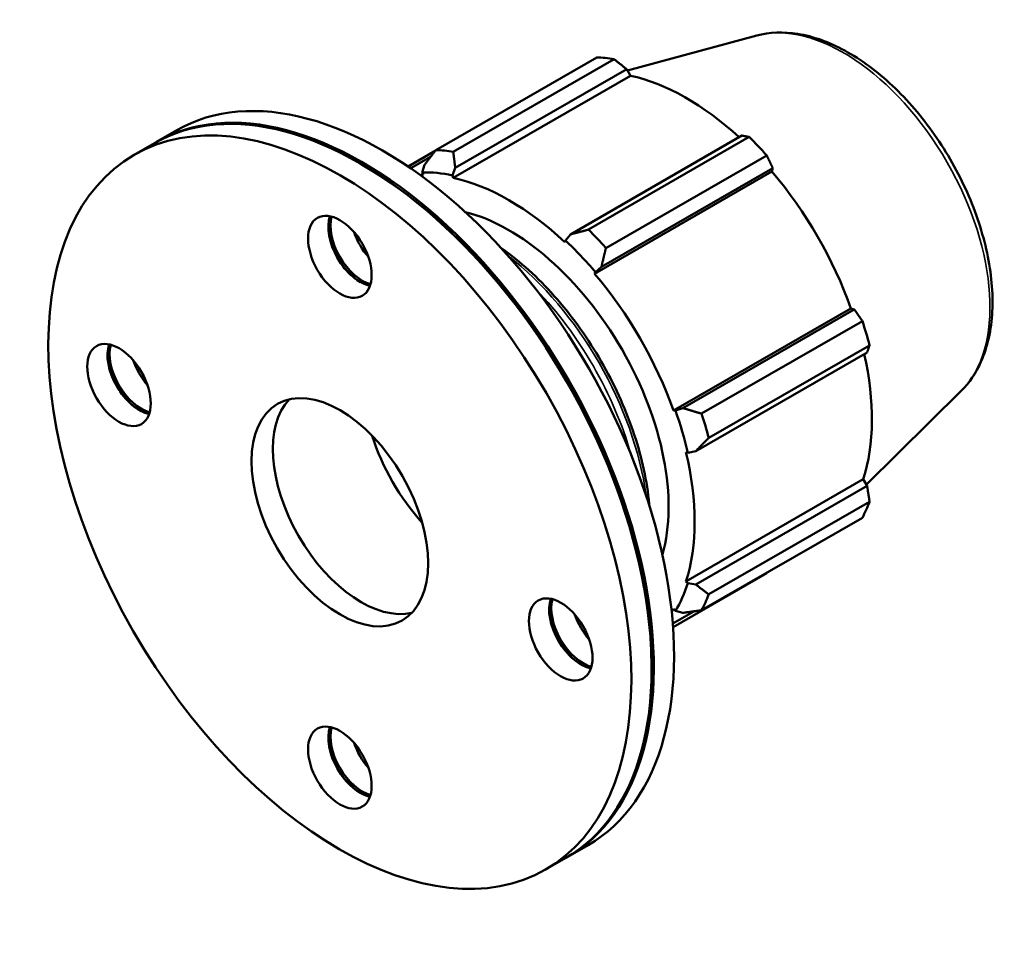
# Model space of a CAD drawing. Header units: millimetres. Extents: x -162 to 1142, y -115 to 911.
# Tile 7 of 7: x 945 to 1142, y 704 to 887. Entities that reach past the tile are written whole.
import ezdxf

# ---------------------------------------------------------------- set-up
doc = ezdxf.new("R2010")
doc.units = ezdxf.units.MM
doc.layers.add('Visible (ISO)', color=7, linetype='Continuous', lineweight=50)
doc.layers.add('Visible Narrow (ISO)', color=7, linetype='Continuous', lineweight=35)

msp = doc.modelspace()

# ---------------------------------------------------------------- linework, layer by layer
at = {"layer": 'Visible (ISO)'}
for p, q in [((1092.3431, 883.7519), (1066.4724, 876.7355)), ((1028.1281, 860.842), (1060.31, 879.3743)), ((1063.7978, 879.0361), (1031.6159, 860.5038)), ((1032.0125, 857.2635), (1066.3117, 877.0151)), ((1066.3117, 877.0151), (1067.0616, 875.7102)), ((1031.5739, 855.2742), (1067.0616, 875.7102)), ((972.2256, 862.4616), (976.2856, 864.7996)), ((1089.378, 863.7321), (1055.0788, 843.9805)), ((1058.6716, 844.9235), (1090.8534, 863.4558)), ((967.7414, 859.8793), (971.8014, 862.2173)), ((1028.0087, 860.6878), (1022.5647, 857.5529)), ((1023.0968, 857.1896), (1027.0776, 859.4819)), ((1094.3412, 859.777), (1062.1593, 841.2447)), ((1013.4085, 857.9187), (1013.1971, 858.0414)), ((1025.836, 857.8623), (1025.4059, 856.3703)), ((1031.4538, 855.7839), (1032.0125, 857.2635)), ((1061.2553, 837.4657), (1095.5545, 857.2173)), ((1095.5545, 857.2173), (1095.3905, 856.5311)), ((1025.4059, 856.3703), (1025.5904, 855.8543)), ((1031.5739, 855.2742), (1031.4538, 855.7839)), ((1059.9029, 836.0951), (1095.3905, 856.5311)), ((1055.0788, 843.9805), (1054.0395, 842.7777)), ((1054.0395, 842.7777), (1053.9193, 842.4063)), ((1060.0873, 836.3986), (1061.2553, 837.4657)), ((1059.9029, 836.0951), (1060.0873, 836.3986)), ((1075.7034, 808.7277), (1111.1911, 829.1637)), ((1111.8648, 828.9671), (1077.5656, 809.2155)), ((1111.1911, 829.1637), (1111.8648, 828.9671)), ((1081.2906, 808.1085), (1113.4725, 826.6408)), ((1114.9171, 821.7764), (1082.7352, 803.244)), ((1080.124, 800.601), (1114.4232, 820.3525)), ((1133.271, 812.6793), (1114.2959, 793.9032)), ((1076.0578, 808.7369), (1075.7034, 808.7277)), ((1077.5656, 809.2155), (1076.0578, 808.7369)), ((1078.1819, 800.3824), (1078.5629, 800.3019)), ((1078.5629, 800.3019), (1080.124, 800.601)), ((1078.1819, 774.5469), (1113.6696, 794.9829)), ((1113.6696, 794.9829), (1114.4232, 793.6837)), ((1114.4232, 793.6837), (1080.124, 773.9321)), ((1082.7352, 771.9626), (1114.9171, 790.495)), ((1113.4725, 787.2944), (1081.2906, 768.7621)), ((1075.5929, 765.3957), (1094.3412, 776.1921)), ((1078.5629, 774.1886), (1078.1819, 774.5469)), ((1080.124, 773.9321), (1078.5629, 774.1886)), ((1075.5401, 766.1203), (1079.7685, 768.5553)), ((1075.7034, 769.0561), (1076.0578, 768.6387)), ((1076.0578, 768.6387), (1077.5656, 768.2642)), ((1071.3078, 757.3748), (1071.3078, 757.1305)), ((1054.566, 719.4753), (1058.6259, 721.8133)), ((1050.0817, 716.893), (1054.1417, 719.231))]:
    msp.add_line(p, q, dxfattribs=at)
for centre, major_axis, start_param, end_param in [((1077.3256, 827.7832), (-28.1953, 48.962), 5.84515614, 5.93968373), ((1078.2343, 828.3065), (26.2216, -45.5346), 2.06964335, 2.66356082), ((1017.4558, 793.3064), (-41.1702, 71.4931), 3.14159265, 6.28318531), ((1013.3958, 790.9685), (-41.1702, 71.4931), 3.13645995, 6.28831801), ((1012.9715, 790.7241), (-41.1702, 71.4931), 3.14159265, 6.28318531), ((1077.3256, 827.7832), (28.1953, -48.962), 1.91816532, 2.01269291), ((1045.1437, 809.2509), (-28.1953, 48.962), 5.84515614, 5.93968373), ((1013.1837, 790.8463), (41.0204, -71.2332), 0.78733187, 2.35426078), ((1042.7466, 807.8705), (-26.2216, 45.5346), 5.9796864, 5.99720841), ((1042.7466, 807.8705), (-26.5036, 46.0242), 5.80515347, 5.9796864), ((1042.7466, 807.8705), (-26.2216, 45.5346), 5.19428823, 5.80515347), ((1078.2343, 828.3065), (26.2216, -45.5346), 1.26729742, 1.87816265), ((1012.9715, 841.8208), (-4.4913, 7.7993), 0.46703203, 2.67456062), ((1013.3958, 842.0652), (4.4913, -7.7993), 3.66206237, 5.76271559), ((1042.7466, 807.8705), (22.5563, -39.1696), 0.50664619, 2.63494646), ((1013.1837, 841.943), (4.641, -8.0592), 3.94512372, 5.47965424), ((1017.4558, 844.4031), (4.4913, -7.7993), 4.38699816, 5.0377798), ((1045.1437, 809.2509), (-28.1953, 48.962), 5.05975798, 5.15428557), ((1034.6907, 803.2313), (-22.5563, 39.1696), 6.24765678, 6.26655017), ((1042.7466, 807.8705), (26.5036, -46.0242), 1.87816265, 2.05269558), ((1042.7466, 807.8705), (-26.2216, 45.5346), 4.40889007, 5.01975531), ((1077.3256, 827.7832), (28.1953, -48.962), 1.13276716, 1.22729475), ((968.7774, 816.1739), (-4.4913, 7.7993), 0.46703203, 2.67456062), ((969.2016, 816.4182), (4.4913, -7.7993), 3.66206237, 5.76271559), ((968.9895, 816.296), (4.641, -8.0592), 3.94512372, 5.47965424), ((1078.2343, 828.3065), (26.2216, -45.5346), 0.48189925, 1.07597742), ((973.2616, 818.7562), (4.4913, -7.7993), 4.38699816, 5.0377798), ((1013.1837, 790.8463), (12.4758, -21.6646), 3.3129852, 6.11179276), ((1042.7466, 807.8705), (26.5036, -46.0242), 1.09276449, 1.26729742), ((1045.1437, 809.2509), (-28.1953, 48.962), 4.27435981, 4.3688874), ((1033.6603, 802.638), (-14.1476, 24.5676), 1.20852039, 1.93307226), ((1042.7466, 807.8705), (-26.2216, 45.5346), 3.62349191, 4.23435714), ((1077.3256, 827.7832), (28.1953, -48.962), 0.34736899, 0.44189659), ((1042.7466, 807.8705), (26.5036, -46.0242), 0.30736633, 0.48189925), ((1057.1657, 765.2744), (-4.4913, 7.7993), 0.46703203, 2.67456062), ((1057.59, 765.5187), (4.4913, -7.7993), 3.66206237, 5.76271559), ((1045.1437, 809.2509), (28.1953, -48.962), 0.34736899, 0.44189659), ((1057.3778, 765.3966), (4.641, -8.0592), 3.94512372, 5.47965424), ((1042.7466, 807.8705), (26.2216, -45.5346), 0.28597689, 0.30736633), ((1061.6499, 767.8567), (4.4913, -7.7993), 4.38699816, 5.0377798), ((1034.6907, 803.2313), (22.5563, -39.1696), 0.02083034, 0.03891406), ((1012.9715, 739.6274), (-4.4913, 7.7993), 0.46703203, 2.67456062), ((1013.3958, 739.8718), (4.4913, -7.7993), 3.66206237, 5.76271559), ((1013.1837, 739.7496), (4.641, -8.0592), 3.94512372, 5.47965424), ((1017.4558, 742.2097), (4.4913, -7.7993), 4.38699816, 5.0377798)]:
    msp.add_ellipse(centre, major_axis=major_axis, ratio=0.57809312, start_param=start_param, end_param=end_param, dxfattribs=at)
for centre, major_axis in [((1008.9116, 788.3862), (41.1702, -71.4931)), ((1008.9116, 839.4829), (4.4913, -7.7993)), ((964.7174, 813.8359), (4.4913, -7.7993)), ((1008.9116, 788.3862), (12.4758, -21.6646)), ((1053.1057, 762.9364), (4.4913, -7.7993)), ((1008.9116, 737.2895), (4.4913, -7.7993))]:
    msp.add_ellipse(centre, major_axis=major_axis, ratio=0.57809312, dxfattribs=at)
for points, knots in [([(1092.3431, 883.7519), (1094.9167, 884.4498), (1097.6918, 884.5413), (1103.6365, 883.5931), (1106.8244, 882.4368), (1113.2424, 878.9482), (1116.4702, 876.5609), (1122.549, 870.8514), (1125.3992, 867.5306), (1130.4512, 860.3055), (1132.6552, 856.4055), (1136.2171, 848.3907), (1137.5745, 844.2775), (1139.2969, 836.2056), (1139.6576, 832.2488), (1139.2773, 824.8715), (1138.5368, 821.4463), (1136.2168, 816.2558), (1134.8992, 814.2904), (1133.271, 812.6793)], [5.65088645, 5.65088645, 5.65088645, 5.65088645, 5.93753234, 5.93753234, 6.25525261, 6.25525261, 6.58770365, 6.58770365, 6.91953965, 6.91953965, 7.24961921, 7.24961921, 7.57978479, 7.57978479, 7.9117999, 7.9117999, 8.24392613, 8.24392613, 8.49014791, 8.49014791, 8.49014791, 8.49014791]), ([(1041.1368, 841.3098), (1041.6676, 840.9354), (1042.1967, 840.5475), (1046.3347, 837.3981), (1049.835, 834.0346), (1056.2671, 826.4287), (1059.1989, 822.1896), (1064.2087, 813.2593), (1066.2866, 808.5701), (1069.382, 799.1999), (1070.3981, 794.5207), (1070.8372, 789.9506), (1070.8491, 789.8221), (1070.8605, 789.6938)], [6.39474495, 6.39474495, 6.39474495, 6.39474495, 6.44204609, 6.44204609, 6.7663727, 6.7663727, 7.08995769, 7.08995769, 7.41325163, 7.41325163, 7.73691235, 7.73691235, 7.74628941, 7.74628941, 7.74628941, 7.74628941])]:
    msp.add_open_spline(points, degree=3, knots=knots, dxfattribs=at)
for points, weights in [([(1066.3117, 877.0151), (1065.0855, 878.0079), (1063.7978, 879.0361)], [1.00138410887, 1.00110051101, 1]), ([(1090.8534, 863.4558), (1090.1057, 863.5997), (1089.378, 863.7321)], [1, 1.00110051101, 1.00138410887]), ([(1028.1281, 860.842), (1026.943, 859.3127), (1025.836, 857.8623)], [1.01542720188, 1.0109922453, 1.0057549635]), ([(1032.0125, 857.2635), (1031.8026, 858.8416), (1031.6159, 860.5038)], [1.0057549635, 1.0109922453, 1.01542720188]), ([(1095.5545, 857.2173), (1094.9653, 858.474), (1094.3412, 859.777)], [1.00138410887, 1.00110051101, 1]), ([(1058.6716, 844.9235), (1056.8228, 844.4334), (1055.0788, 843.9805)], [1.01542720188, 1.0109922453, 1.0057549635]), ([(1061.2553, 837.4657), (1061.6824, 839.3076), (1062.1593, 841.2447)], [1.0057549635, 1.0109922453, 1.01542720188]), ([(1113.4725, 826.6408), (1112.6573, 827.8306), (1111.8648, 828.9671)], [1, 1.00110051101, 1.00138410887]), ([(1114.4232, 820.3525), (1114.6702, 821.0529), (1114.9171, 821.7764)], [1.00138410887, 1.00110051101, 1]), ([(1081.2906, 808.1085), (1079.3744, 808.6643), (1077.5656, 809.2155)], [1.01542720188, 1.0109922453, 1.0057549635]), ([(1080.124, 800.601), (1081.3873, 801.8865), (1082.7352, 803.244)], [1.0057549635, 1.0109922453, 1.01542720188]), ([(1114.9171, 790.495), (1114.6702, 792.1248), (1114.4232, 793.6837)], [1, 1.00110051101, 1.00138410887]), ([(1094.3412, 776.1921), (1094.3727, 776.2529), (1094.4041, 776.3137)], [1, 1.00005548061, 1.00010888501]), ([(1082.7352, 771.9626), (1081.3873, 772.9585), (1080.124, 773.9321)], [1.01542720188, 1.0109922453, 1.0057549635]), ([(1077.5656, 768.2642), (1079.3744, 768.499), (1081.2906, 768.7621)], [1.0057549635, 1.0109922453, 1.01542720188])]:
    msp.add_rational_spline(points, weights, degree=2, dxfattribs=at)
at = {"layer": 'Visible Narrow (ISO)'}
for centre, major_axis, start_param, end_param in [((1109.6778, 846.4136), (-20.7, 35.9462), 3.29275825, 6.13201971), ((1034.6907, 803.2313), (-23.3372, 40.5258), 6.25527467, 6.26068947), ((1036.7291, 804.4052), (23.966, -41.6177), 0.95650878, 2.18508387), ((1035.5816, 803.7444), (-23.966, 41.6177), 4.3049188, 5.11985916), ((1034.6907, 803.2313), (23.3372, -40.5258), 0.02720023, 0.03050873)]:
    msp.add_ellipse(centre, major_axis=major_axis, ratio=0.57809312, start_param=start_param, end_param=end_param, dxfattribs=at)

doc.saveas('drawing.dxf')
